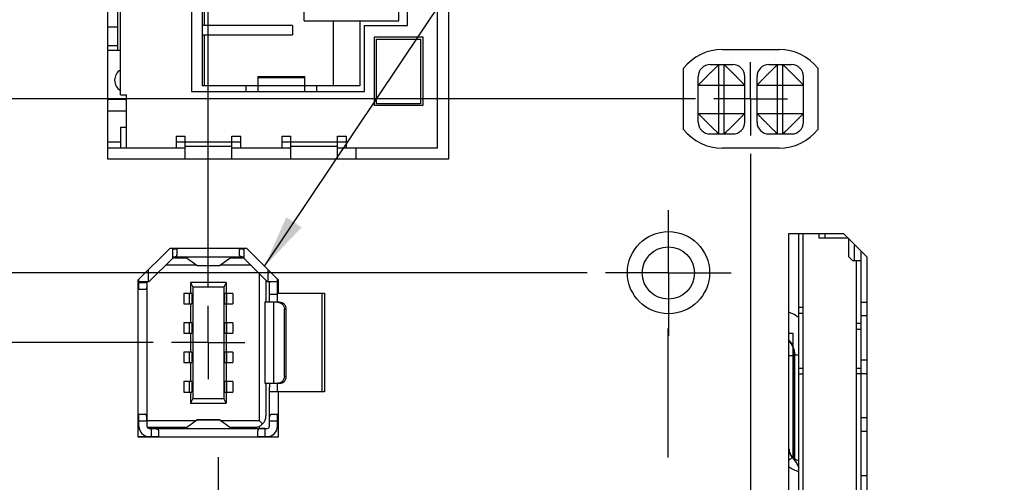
# Model space of a CAD drawing. Header units: inches. Extents: x 0 to 34, y 0 to 22.
# Tile 22 of 36: x 12.5 to 15.9, y 10.8 to 12.4. Entities that reach past the tile are written whole.
import ezdxf

# ---------------------------------------------------------------- set-up
doc = ezdxf.new("R2010")
doc.units = ezdxf.units.IN
doc.header["$LTSCALE"] = 1.87
doc.header["$MEASUREMENT"] = 0
doc.linetypes.add('CENTER', pattern=[0.6, 0.375, -0.075, 0.075, -0.075])
doc.layers.get('0').update_dxf_attribs({"linetype": 'CONTINUOUS'})
for name, color, linetype in [('02___PRT_ALL_AXES', 7, 'CONTINUOUS'), ('COSMETIC', 7, 'CONTINUOUS'), ('DEFAULT_1', 7, 'CENTER'), ('DETAIL', 7, 'CONTINUOUS'), ('DIMENSIONS', 7, 'CONTINUOUS'), ('THREAD', 7, 'CONTINUOUS')]:
    doc.layers.add(name, color=color, linetype=linetype)
doc.styles.get("Standard").update_dxf_attribs({"font": 'txt', "width": 0.8})
doc.dimstyles.new('DIMSTYLE_1', dxfattribs={"dimtxt": 0.125, "dimasz": 0.18, "dimexe": 0.125, "dimexo": 0.0625, "dimgap": 0.03125, "dimtad": 0, "dimtih": 1, "dimtoh": 1, "dimlfac": 0.5, "dimzin": 4, "dimdsep": 46, "dimtxsty": 'STANDARD', "dimblk": '_FILLED', "dimblk1": '_FILLED', "dimblk2": '_FILLED', "dimcen": 0.09, "dimazin": 1, "dimtp": 0.001, "dimtm": 0.001, "dimtfac": 1, "dimtofl": 0, "dimtmove": 0, "dimatfit": 3, "dimldrblk": '_FILLED', "dimfxl": 1, "dimtolj": 1, "dimtzin": 4, "dimarcsym": 0})
doc.dimstyles.get("Standard").update_dxf_attribs({"dimtxt": 0.125, "dimasz": 0.18, "dimexe": 0.125, "dimexo": 0.0625, "dimgap": 0.09, "dimtad": 0, "dimtih": 1, "dimtoh": 1, "dimzin": 4, "dimdsep": 46, "dimtxsty": 'STANDARD', "dimblk": '_FILLED', "dimblk1": '_FILLED', "dimblk2": '_FILLED', "dimcen": 0.09, "dimazin": 1, "dimtol": 1, "dimtp": 0.02, "dimtm": 0.02, "dimtfac": 1, "dimtofl": 0, "dimtmove": 0, "dimatfit": 3, "dimldrblk": '_FILLED', "dimfxl": 1, "dimtolj": 1, "dimtzin": 4, "dimarcsym": 0})

# ---------------------------------------------------------------- blocks, each defined once
blk = doc.blocks.new('*D8')
at = {"layer": 'DIMENSIONS', "color": 2, "linetype": 'CONTINUOUS'}
blk.add_line((13.1804, 11.4557), (13.1804, 15.6983), dxfattribs=at)
at = {"layer": 'DIMENSIONS', "color": 2, "linetype": 'CONTINUOUS', "insert": (13.1179, 15.7608), "char_height": 0.125, "width": 0.925, "attachment_point": 1, "rotation": 90, "line_spacing_factor": 0.9}
blk.add_mtext('2.36{\\ftxt.shx;\\W1.000000;\\H0.125000; }[60]', dxfattribs=at)
blk = doc.blocks.new('_FILLED')
at = {"color": 0, "linetype": 'BYBLOCK'}
blk.add_solid([(0, 0), (-1, 0.174), (-1, -0.174)], dxfattribs=at)
blk = doc.blocks.new('*D21')
at = {"layer": 'DIMENSIONS', "color": 2, "linetype": 'CONTINUOUS'}
blk.add_line((12.9927, 11.268), (7.6467, 11.268), dxfattribs=at)
at = {"layer": 'DIMENSIONS', "color": 2, "linetype": 'CONTINUOUS', "insert": (7.5842, 11.3305), "char_height": 0.125, "width": 1.125, "attachment_point": 3, "line_spacing_factor": 0.9}
blk.add_mtext('1.60{\\ftxt.shx;\\W1.000000;\\H0.125000; }[40.6]', dxfattribs=at)
blk = doc.blocks.new('*D23')
at = {"layer": 'DIMENSIONS', "color": 2, "linetype": 'CONTINUOUS'}
blk.add_line((13.2409, 12.6112), (7.6467, 12.6112), dxfattribs=at)
at = {"layer": 'DIMENSIONS', "color": 2, "linetype": 'CONTINUOUS', "insert": (7.5842, 12.6737), "char_height": 0.125, "width": 1.125, "attachment_point": 3, "line_spacing_factor": 0.9}
blk.add_mtext('2.27{\\ftxt.shx;\\W1.000000;\\H0.125000; }[57.6]', dxfattribs=at)
blk = doc.blocks.new('*D24')
at = {"layer": 'DIMENSIONS', "color": 2, "linetype": 'CONTINUOUS'}
blk.add_line((13.2409, 13.7112), (7.6467, 13.7112), dxfattribs=at)
at = {"layer": 'DIMENSIONS', "color": 2, "linetype": 'CONTINUOUS', "insert": (7.5842, 13.7737), "char_height": 0.125, "width": 1.125, "attachment_point": 3, "line_spacing_factor": 0.9}
blk.add_mtext('2.82{\\ftxt.shx;\\W1.000000;\\H0.125000; }[71.6]', dxfattribs=at)
blk = doc.blocks.new('*D25')
at = {"layer": 'DIMENSIONS', "color": 2, "linetype": 'CONTINUOUS'}
for p, q in [((14.4115, 13.4448), (14.2211, 13.2743)), ((15.0556, 13.4448), (14.4115, 13.4448)), ((14.2211, 13.2743), (7.6467, 13.2743))]:
    blk.add_line(p, q, dxfattribs=at)
at = {"layer": 'DIMENSIONS', "color": 2, "linetype": 'CONTINUOUS', "insert": (7.5842, 13.3368), "char_height": 0.125, "width": 1.125, "attachment_point": 3, "line_spacing_factor": 0.9}
blk.add_mtext('2.69{\\ftxt.shx;\\W1.000000;\\H0.125000; }[68.2]', dxfattribs=at)
blk = doc.blocks.new('*D30')
at = {"layer": 'DIMENSIONS', "color": 2, "linetype": 'CONTINUOUS'}
blk.add_line((14.8409, 12.0978), (7.6467, 12.0978), dxfattribs=at)
at = {"layer": 'DIMENSIONS', "color": 2, "linetype": 'CONTINUOUS', "insert": (7.5842, 12.1603), "char_height": 0.125, "width": 1.125, "attachment_point": 3, "line_spacing_factor": 0.9}
blk.add_mtext('2.01{\\ftxt.shx;\\W1.000000;\\H0.125000; }[51.1]', dxfattribs=at)
blk = doc.blocks.new('*D34')
at = {"layer": 'DIMENSIONS', "color": 2, "linetype": 'CONTINUOUS'}
blk.add_line((15.0286, 11.9101), (15.0286, 7.3852), dxfattribs=at)
at = {"layer": 'DIMENSIONS', "color": 2, "linetype": 'CONTINUOUS', "insert": (14.9661, 7.3227), "char_height": 0.125, "width": 1.125, "attachment_point": 3, "rotation": 90, "line_spacing_factor": 0.9}
blk.add_mtext('3.29{\\ftxt.shx;\\W1.000000;\\H0.125000; }[83.4]', dxfattribs=at)
blk = doc.blocks.new('*D43')
at = {"layer": 'DIMENSIONS', "color": 2, "linetype": 'CONTINUOUS'}
for p, q in [((7.9043, 11.5048), (7.7824, 11.444)), ((14.4717, 11.5048), (7.9043, 11.5048)), ((7.7824, 11.444), (7.6467, 11.444))]:
    blk.add_line(p, q, dxfattribs=at)
at = {"layer": 'DIMENSIONS', "color": 2, "linetype": 'CONTINUOUS', "insert": (7.5842, 11.5065), "char_height": 0.125, "width": 1.125, "attachment_point": 3, "line_spacing_factor": 0.9}
blk.add_mtext('1.72{\\ftxt.shx;\\W1.000000;\\H0.125000; }[43.6]', dxfattribs=at)

msp = doc.modelspace()

# ---------------------------------------------------------------- linework, layer by layer
at = {"color": 3, "linetype": 'CONTINUOUS'}
for p, q in [((12.8387, 11.8918), (12.8387, 14.4318)), ((13.9987, 14.4318), (13.9987, 11.8918)), ((14.9316, 12.2658), (15.1257, 12.2658)), ((14.7997, 11.9938), (14.7997, 12.2018)), ((15.2577, 12.2018), (15.2577, 11.9938)), ((15.1257, 11.9298), (14.9316, 11.9298)), ((13.9987, 11.8918), (12.8387, 11.8918)), ((15.1587, 11.6398), (15.3447, 11.6398)), ((15.3447, 11.6398), (15.4247, 11.5598)), ((12.9418, 11.4812), (13.0503, 11.5897)), ((13.0503, 11.5897), (13.3106, 11.5897)), ((13.3106, 11.5897), (13.4191, 11.4812)), ((15.4247, 11.5598), (15.4247, 9.7278)), ((12.9418, 10.9463), (12.9418, 11.4812)), ((13.4191, 11.4812), (13.4191, 11.4358)), ((13.4191, 11.4358), (13.5771, 11.4358)), ((13.5771, 11.4358), (13.5771, 11.1002)), ((13.4191, 11.1002), (13.4191, 10.9463)), ((13.5771, 11.1002), (13.4191, 11.1002)), ((13.4191, 10.9463), (12.9418, 10.9463))]:
    msp.add_line(p, q, dxfattribs=at)
at = {"color": 7, "linetype": 'CONTINUOUS'}
for p, q in [((13.9614, 11.9312), (13.9614, 14.3912)), ((12.8814, 12.1112), (12.8814, 14.2112)), ((12.8714, 13.1072), (12.8714, 12.2636)), ((13.1234, 13.0992), (13.1234, 12.1232)), ((13.1594, 13.0802), (13.1594, 12.1422)), ((13.5074, 12.3632), (13.5074, 12.8592)), ((13.8294, 12.3632), (13.8294, 12.8592)), ((13.8594, 12.3472), (13.8594, 12.4222)), ((13.1674, 12.3469), (13.1674, 12.3955)), ((13.468, 12.3469), (13.1594, 12.3469)), ((13.468, 12.3469), (13.468, 12.3155)), ((13.5074, 12.3632), (13.8294, 12.3632)), ((13.6074, 12.1422), (13.6074, 12.3632)), ((13.6974, 12.3632), (13.6974, 12.1422)), ((13.7134, 12.1232), (13.7134, 12.3472)), ((13.7134, 12.3472), (13.8594, 12.3472)), ((12.8387, 12.3432), (12.8714, 12.3432)), ((13.1594, 12.3155), (13.468, 12.3155)), ((13.1674, 12.1422), (13.1674, 12.3155)), ((12.8387, 12.2792), (12.8714, 12.2792)), ((13.7474, 12.0752), (13.7474, 12.3092)), ((13.7474, 12.3092), (13.9114, 12.3092)), ((13.7534, 12.0812), (13.7534, 12.3012)), ((13.7534, 12.3012), (13.9034, 12.3012)), ((13.9034, 12.3012), (13.9034, 12.0812)), ((13.9114, 12.3092), (13.9114, 12.0752)), ((12.8387, 12.2636), (12.8814, 12.2636)), ((14.8903, 12.2142), (14.9683, 12.2142)), ((14.9203, 11.9782), (14.9203, 12.2142)), ((14.9383, 11.9782), (14.9383, 12.2142)), ((15.0903, 12.2142), (15.1683, 12.2142)), ((15.1203, 11.9782), (15.1203, 12.2142)), ((15.1383, 11.9782), (15.1383, 12.2142)), ((13.3494, 12.1737), (13.3494, 12.1232)), ((13.3494, 12.1737), (13.5094, 12.1737)), ((13.5094, 12.1697), (13.3494, 12.1697)), ((13.5094, 12.1232), (13.5094, 12.1737)), ((14.8503, 12.0182), (14.8503, 12.1742)), ((15.0083, 12.0182), (15.0083, 12.1742)), ((15.0503, 12.0182), (15.0503, 12.1742)), ((15.2083, 12.0182), (15.2083, 12.1742)), ((12.8814, 12.1112), (12.9014, 12.1112)), ((12.9014, 11.9312), (12.9014, 12.1112)), ((13.1234, 12.1232), (13.7134, 12.1232)), ((13.3494, 12.1422), (13.1594, 12.1422)), ((13.3094, 12.1232), (13.3094, 12.1422)), ((13.3494, 12.1428), (13.5094, 12.1428)), ((13.6974, 12.1422), (13.5094, 12.1422)), ((13.5494, 12.1422), (13.5494, 12.1232)), ((14.8503, 12.1442), (15.0083, 12.1442)), ((15.0503, 12.1442), (15.2083, 12.1442)), ((12.8387, 12.0972), (12.9014, 12.0972)), ((13.9034, 12.0812), (13.7534, 12.0812)), ((12.8387, 12.0572), (12.9014, 12.0572)), ((13.9114, 12.0752), (13.7474, 12.0752)), ((14.8503, 12.0482), (15.0083, 12.0482)), ((15.0503, 12.0482), (15.2083, 12.0482)), ((12.8814, 12.0012), (12.8814, 11.9312)), ((12.8814, 12.0012), (12.9014, 12.0012)), ((14.8903, 11.9782), (14.9683, 11.9782)), ((15.0903, 11.9782), (15.1683, 11.9782)), ((12.8387, 11.9512), (12.8814, 11.9512)), ((13.0714, 11.9712), (13.0714, 11.9312)), ((13.0714, 11.9712), (13.1014, 11.9712)), ((13.0714, 11.9512), (13.2914, 11.9512)), ((13.1014, 11.8918), (13.1014, 11.9712)), ((13.2614, 11.8918), (13.2614, 11.9712)), ((13.2614, 11.9712), (13.2914, 11.9712)), ((13.2914, 11.9312), (13.2914, 11.9712)), ((13.4314, 11.9712), (13.4314, 11.9312)), ((13.4314, 11.9712), (13.4614, 11.9712)), ((13.4314, 11.9512), (13.6514, 11.9512)), ((13.4614, 11.8918), (13.4614, 11.9712)), ((13.6214, 11.8918), (13.6214, 11.9712)), ((13.6214, 11.9712), (13.6514, 11.9712)), ((13.6514, 11.9312), (13.6514, 11.9712)), ((12.8387, 11.9312), (13.1014, 11.9312)), ((13.2614, 11.9352), (13.1014, 11.9352)), ((13.2614, 11.9312), (13.4614, 11.9312)), ((13.6214, 11.9352), (13.4614, 11.9352)), ((13.6214, 11.9312), (13.9614, 11.9312)), ((13.6837, 11.9312), (13.6837, 11.8918)), ((13.0583, 11.5873), (13.0583, 11.5546)), ((13.074, 11.5865), (13.0583, 11.5865)), ((13.074, 11.5897), (13.074, 11.5666)), ((13.2866, 11.5666), (13.2866, 11.5897)), ((13.3024, 11.5865), (13.2866, 11.5865)), ((13.3024, 11.5546), (13.3024, 11.5873)), ((13.0583, 11.5546), (12.9795, 11.4758)), ((13.3024, 11.5589), (13.0583, 11.5589)), ((13.1071, 11.555), (13.0583, 11.555)), ((13.142, 11.5299), (13.1016, 11.5589)), ((13.2186, 11.5299), (13.2591, 11.5589)), ((13.3024, 11.555), (13.2536, 11.555)), ((13.2654, 11.555), (13.2654, 11.5589)), ((13.3811, 11.4758), (13.3024, 11.5546)), ((12.9756, 11.515), (12.9756, 11.4758)), ((13.14, 11.5313), (13.035, 11.5313)), ((13.1424, 11.5298), (13.142, 11.5299)), ((13.142, 11.5299), (13.2186, 11.5299)), ((13.1424, 11.5298), (13.2183, 11.5298)), ((13.2183, 11.5298), (13.2186, 11.5299)), ((13.3256, 11.5313), (13.2206, 11.5313)), ((13.385, 11.4758), (13.385, 11.5153)), ((12.9441, 11.4483), (12.9441, 11.4835)), ((12.9441, 11.4758), (12.9795, 11.4758)), ((12.9717, 11.4758), (12.9717, 10.9833)), ((13.3536, 11.5034), (13.3536, 11.003)), ((13.3772, 11.4798), (13.3772, 11.405)), ((13.3811, 11.4758), (13.4165, 11.4758)), ((13.389, 11.405), (13.389, 11.4758)), ((13.4165, 11.4188), (13.4165, 11.4838)), ((12.964, 11.4483), (12.9418, 11.4483)), ((12.9441, 11.4719), (12.9717, 11.4719)), ((13.1197, 11.4723), (13.1197, 11.4349)), ((13.1197, 11.4723), (13.1276, 11.4565)), ((13.241, 11.4723), (13.1197, 11.4723)), ((13.1276, 11.4565), (13.1276, 11.0778)), ((13.2331, 11.4565), (13.1276, 11.4565)), ((13.241, 11.4723), (13.2331, 11.4565)), ((13.2331, 11.4565), (13.2331, 11.0778)), ((13.241, 11.4723), (13.241, 11.4349)), ((13.0969, 11.4349), (13.0969, 11.3995)), ((13.1241, 11.4349), (13.0969, 11.4349)), ((13.1167, 11.3995), (13.1167, 11.4349)), ((13.1241, 11.4349), (13.1241, 11.3995)), ((13.2366, 11.3995), (13.2366, 11.4349)), ((13.2638, 11.4349), (13.2366, 11.4349)), ((13.244, 11.3995), (13.244, 11.4349)), ((13.2638, 11.4349), (13.2638, 11.3995)), ((13.389, 11.4325), (13.4165, 11.4325)), ((13.4163, 11.4056), (13.4165, 11.4187)), ((13.5687, 11.1002), (13.5687, 11.4358)), ((13.0969, 11.3995), (13.1241, 11.3995)), ((13.1197, 11.3995), (13.1197, 11.3349)), ((13.2366, 11.3995), (13.2638, 11.3995)), ((13.241, 11.3995), (13.241, 11.3349)), ((13.3732, 11.405), (13.3732, 11.1294)), ((13.4235, 11.405), (13.3732, 11.405)), ((13.4032, 11.405), (13.4032, 11.1294)), ((13.4161, 11.405), (13.4163, 11.4056)), ((13.4399, 11.153), (13.4399, 11.3813)), ((13.4465, 11.3813), (13.4399, 11.3813)), ((13.4465, 11.153), (13.4465, 11.3813)), ((13.0969, 11.3349), (13.0969, 11.2995)), ((13.1241, 11.3349), (13.0969, 11.3349)), ((13.1167, 11.2995), (13.1167, 11.3349)), ((13.1241, 11.3349), (13.1241, 11.2995)), ((13.2366, 11.2995), (13.2366, 11.3349)), ((13.2638, 11.3349), (13.2366, 11.3349)), ((13.244, 11.2995), (13.244, 11.3349)), ((13.2638, 11.3349), (13.2638, 11.2995)), ((13.0969, 11.2995), (13.1241, 11.2995)), ((13.1197, 11.2995), (13.1197, 11.2349)), ((13.2366, 11.2995), (13.2638, 11.2995)), ((13.241, 11.2995), (13.241, 11.2349)), ((13.0969, 11.2349), (13.0969, 11.1995)), ((13.1241, 11.2349), (13.0969, 11.2349)), ((13.1167, 11.1995), (13.1167, 11.2349)), ((13.1241, 11.2349), (13.1241, 11.1995)), ((13.2366, 11.1995), (13.2366, 11.2349)), ((13.2638, 11.2349), (13.2366, 11.2349)), ((13.244, 11.1995), (13.244, 11.2349)), ((13.2638, 11.2349), (13.2638, 11.1995)), ((15.1587, 11.2242), (15.1778, 11.2242)), ((15.1778, 11.2242), (15.1789, 11.2254)), ((15.1778, 10.8732), (15.1778, 11.2242)), ((15.1789, 10.8724), (15.1789, 11.2254)), ((15.1923, 11.2254), (15.1789, 11.2254)), ((13.0969, 11.1995), (13.1241, 11.1995)), ((13.1197, 11.1995), (13.1197, 11.1349)), ((13.2366, 11.1995), (13.2638, 11.1995)), ((13.241, 11.1995), (13.241, 11.1349)), ((13.4399, 11.153), (13.4465, 11.153)), ((13.0969, 11.1349), (13.0969, 11.0995)), ((13.1241, 11.1349), (13.0969, 11.1349)), ((13.1167, 11.0995), (13.1167, 11.1349)), ((13.1241, 11.1349), (13.1241, 11.0995)), ((13.2366, 11.0995), (13.2366, 11.1349)), ((13.2638, 11.1349), (13.2366, 11.1349)), ((13.244, 11.0995), (13.244, 11.1349)), ((13.2638, 11.1349), (13.2638, 11.0995)), ((13.3732, 11.1294), (13.4235, 11.1294)), ((13.3772, 11.1294), (13.3772, 11.0188)), ((13.389, 10.9833), (13.389, 11.1156)), ((13.4165, 11.1018), (13.4165, 11.1156)), ((13.0969, 11.0995), (13.1241, 11.0995)), ((13.1197, 11.0995), (13.1197, 11.0621)), ((13.1276, 11.0778), (13.1197, 11.0621)), ((13.1276, 11.0778), (13.2331, 11.0778)), ((13.241, 11.0621), (13.2331, 11.0778)), ((13.2366, 11.0995), (13.2638, 11.0995)), ((13.241, 11.0995), (13.241, 11.0621)), ((13.389, 11.1018), (13.4465, 11.1018)), ((13.4439, 11.1018), (13.4439, 11.1002)), ((13.1197, 11.0621), (13.241, 11.0621)), ((12.9418, 11.0239), (12.964, 11.0239)), ((12.9441, 10.9833), (12.9441, 11.0239)), ((13.1016, 10.9754), (13.142, 11.0044)), ((13.142, 11.0044), (13.1424, 11.0046)), ((13.2186, 11.0044), (13.142, 11.0044)), ((13.1424, 11.0046), (13.2183, 11.0046)), ((13.2186, 11.0044), (13.2183, 11.0046)), ((13.2591, 10.9754), (13.2186, 11.0044)), ((13.3966, 11.0239), (13.4191, 11.0239)), ((13.4165, 10.9833), (13.4165, 11.0239)), ((12.9418, 11.003), (12.9441, 11.003)), ((12.9418, 10.9794), (12.9446, 10.9794)), ((12.9449, 10.9771), (12.9418, 10.9772)), ((12.9418, 10.9754), (12.9451, 10.9754)), ((12.9717, 11.0002), (12.9441, 11.0002)), ((12.9717, 11.003), (13.14, 11.003)), ((12.9729, 10.9794), (13.1071, 10.9794)), ((13.0386, 10.9765), (12.9752, 10.9769)), ((12.9795, 10.9754), (13.3811, 10.9754)), ((12.9874, 10.9479), (12.9874, 10.9754)), ((13.0386, 10.9794), (13.0386, 10.9754)), ((13.2206, 11.003), (13.3536, 11.003)), ((13.2536, 10.9794), (13.3378, 10.9794)), ((13.2654, 10.9754), (13.2654, 10.9794)), ((13.3656, 10.9909), (13.3536, 11.003)), ((13.3732, 10.9754), (13.3732, 10.9479)), ((13.4165, 11.0002), (13.389, 11.0002)), ((12.9418, 10.9479), (13.011, 10.9479)), ((13.011, 10.9678), (13.011, 10.9463)), ((13.3496, 10.9463), (13.3496, 10.9678)), ((13.3496, 10.9479), (13.3811, 10.9479)), ((13.357, 10.9479), (13.357, 10.9463)), ((15.1698, 10.8765), (15.1588, 10.8662)), ((15.1698, 10.8765), (15.1764, 10.8686))]:
    msp.add_line(p, q, dxfattribs=at)
at = {"color": 6, "linetype": 'CONTINUOUS'}
for p, q in [((15.1923, 9.6478), (15.1923, 11.6398)), ((15.208, 9.6478), (15.208, 11.6398)), ((15.2605, 11.6398), (15.2605, 11.6245)), ((15.2605, 11.6245), (15.36, 11.6245)), ((15.2828, 11.6245), (15.2828, 11.6398)), ((15.3616, 11.6229), (15.3616, 11.5615)), ((15.3812, 11.6032), (15.3812, 11.5457)), ((15.4049, 9.708), (15.4049, 11.5796)), ((15.3773, 11.5457), (15.3616, 11.5615)), ((15.4049, 11.5457), (15.3773, 11.5457)), ((15.3891, 9.7347), (15.3891, 11.5457)), ((15.208, 11.3874), (15.1923, 11.3874)), ((15.4049, 11.406), (15.4247, 11.406)), ((15.1923, 11.3677), (15.208, 11.3677)), ((15.4247, 11.3587), (15.4049, 11.3587)), ((15.4049, 11.3326), (15.3891, 11.3326)), ((15.3891, 11.313), (15.4049, 11.313)), ((15.4049, 11.2091), (15.4247, 11.2091)), ((15.1923, 11.1804), (15.208, 11.1804)), ((15.3891, 11.1808), (15.4049, 11.1808)), ((15.208, 11.1608), (15.1923, 11.1608)), ((15.4049, 11.1612), (15.3891, 11.1612)), ((15.4247, 11.1619), (15.4049, 11.1619)), ((15.4049, 11.0123), (15.4247, 11.0123)), ((15.4247, 10.965), (15.4049, 10.965)), ((15.4049, 10.8154), (15.4247, 10.8154))]:
    msp.add_line(p, q, dxfattribs=at)
at = {"color": 3, "linetype": 'CONTINUOUS'}
for centre, start, end in [((14.9316, 12.0978), 90, 141.7534), ((15.1257, 12.0978), 38.2466, 90), ((14.9316, 12.0978), 218.2466, 270), ((15.1257, 12.0978), 270, 321.7534)]:
    msp.add_arc(centre, 0.168, start, end, dxfattribs=at)
at = {"color": 7, "linetype": 'CONTINUOUS'}
for centre, radius, start, end in [((14.8903, 12.1742), 0.04, 90, 180), ((14.9683, 12.1742), 0.04, 0, 90), ((15.0903, 12.1742), 0.04, 90, 180), ((15.1683, 12.1742), 0.04, 0, 90), ((12.9014, 12.1612), 0.04, 120.3947, 239.6176), ((14.8903, 12.0182), 0.04, 180, 270), ((14.9683, 12.0182), 0.04, 270, 360), ((15.0903, 12.0182), 0.04, 180, 270), ((15.1683, 12.0182), 0.04, 270, 360), ((13.0347, 11.5873), 0.0236, 0, 6.1901), ((13.326, 11.5873), 0.0236, 173.8098, 180), ((15.1001, 11.2252), 0.1576, 57.5045, 67.9984), ((15.1, 11.2251), 0.1578, 53.8725, 57.4875), ((15.1002, 11.2254), 0.0787, 359.9779, 41.6673), ((15.099, 11.2242), 0.0788, 0.0199, 39.8732), ((13.3378, 11.0188), 0.0394, 270, 360), ((12.9795, 10.9833), 0.0354, 180, 270), ((12.9795, 10.9833), 0.00787, 180, 270), ((13.2782, 10.9601), 0.0787, 11.4389, 16.7143), ((13.3811, 10.9833), 0.0354, 270, 360), ((13.3811, 10.9833), 0.00787, 270, 360), ((15.1986, 10.9058), 0.0394, 180, 260.4773)]:
    msp.add_arc(centre, radius, start, end, dxfattribs=at)
for points, knots in [([(14.8503, 12.1442), (14.8503, 12.1442), (14.8503, 12.1442), (14.8503, 12.1443), (14.8504, 12.1444), (14.8505, 12.1445), (14.8507, 12.1447), (14.851, 12.1451), (14.8513, 12.1455), (14.8518, 12.146), (14.8523, 12.1465), (14.8529, 12.1471), (14.8536, 12.1479), (14.8544, 12.1486), (14.8552, 12.1495), (14.8565, 12.1508), (14.8582, 12.1526), (14.8605, 12.1549), (14.8629, 12.1575), (14.8652, 12.1598), (14.867, 12.1617), (14.8685, 12.1632), (14.87, 12.1648), (14.8716, 12.1663), (14.8732, 12.1679), (14.8748, 12.1695), (14.8765, 12.1711), (14.8787, 12.1734), (14.8815, 12.1762), (14.8848, 12.1796), (14.8883, 12.183), (14.8911, 12.1858), (14.8933, 12.188), (14.895, 12.1896), (14.8966, 12.1913), (14.8982, 12.1928), (14.8997, 12.1944), (14.9012, 12.1959), (14.9027, 12.1974), (14.9046, 12.1993), (14.9069, 12.2015), (14.9095, 12.204), (14.9119, 12.2063), (14.9136, 12.208), (14.9149, 12.2092), (14.9158, 12.2101), (14.9166, 12.2108), (14.9173, 12.2115), (14.9179, 12.2121), (14.9185, 12.2127), (14.919, 12.2131), (14.9194, 12.2134), (14.9196, 12.2137), (14.9198, 12.2138), (14.9199, 12.2139), (14.92, 12.214), (14.9201, 12.2141), (14.9202, 12.2141), (14.9202, 12.2142), (14.9202, 12.2142), (14.9203, 12.2142), (14.9203, 12.2142), (14.9203, 12.2142)], [0, 0, 0, 0, 0.0005, 0.001227, 0.002203, 0.003441, 0.006722, 0.011105, 0.016613, 0.023264, 0.031052, 0.039955, 0.049951, 0.061016, 0.07313, 0.086266, 0.1155, 0.148499, 0.184988, 0.224471, 0.245162, 0.266399, 0.288136, 0.31034, 0.33298, 0.356023, 0.379434, 0.403172, 0.451362, 0.500067, 0.548763, 0.596947, 0.620689, 0.644116, 0.66718, 0.689843, 0.712067, 0.733814, 0.755044, 0.775713, 0.815119, 0.851537, 0.88451, 0.913757, 0.92691, 0.939043, 0.950135, 0.960167, 0.969121, 0.97698, 0.983726, 0.989339, 0.991713, 0.993795, 0.995582, 0.997071, 0.998259, 0.999143, 0.999471, 0.999722, 0.999898, 1, 1, 1, 1]), ([(14.9383, 12.2142), (14.9383, 12.2142), (14.9383, 12.2142), (14.9384, 12.2141), (14.9385, 12.2141), (14.9386, 12.214), (14.9388, 12.2138), (14.9392, 12.2135), (14.9396, 12.2131), (14.94, 12.2127), (14.9406, 12.2121), (14.9412, 12.2115), (14.942, 12.2108), (14.9427, 12.2101), (14.9436, 12.2092), (14.9449, 12.208), (14.9467, 12.2063), (14.949, 12.204), (14.9516, 12.2015), (14.9539, 12.1993), (14.9558, 12.1974), (14.9573, 12.1959), (14.9588, 12.1944), (14.9604, 12.1928), (14.962, 12.1913), (14.9636, 12.1896), (14.9652, 12.188), (14.9674, 12.1858), (14.9703, 12.183), (14.9737, 12.1796), (14.9771, 12.1762), (14.9799, 12.1734), (14.9821, 12.1711), (14.9837, 12.1695), (14.9853, 12.1679), (14.9869, 12.1663), (14.9885, 12.1647), (14.99, 12.1632), (14.9915, 12.1617), (14.9934, 12.1598), (14.9956, 12.1575), (14.9981, 12.1549), (15.0004, 12.1526), (15.0021, 12.1508), (15.0033, 12.1495), (15.0042, 12.1487), (15.0049, 12.1479), (15.0056, 12.1471), (15.0062, 12.1465), (15.0068, 12.1459), (15.0072, 12.1454), (15.0075, 12.1451), (15.0078, 12.1448), (15.0079, 12.1447), (15.008, 12.1445), (15.0081, 12.1444), (15.0082, 12.1443), (15.0082, 12.1443), (15.0082, 12.1442), (15.0083, 12.1442), (15.0083, 12.1442), (15.0083, 12.1442), (15.0083, 12.1442)], [0, 0, 0, 0, 0.0005, 0.001227, 0.002203, 0.003441, 0.006722, 0.011105, 0.016613, 0.023264, 0.031052, 0.039955, 0.049951, 0.061016, 0.07313, 0.086266, 0.1155, 0.148499, 0.184988, 0.224471, 0.245162, 0.266399, 0.288136, 0.31034, 0.33298, 0.356023, 0.379434, 0.403172, 0.451362, 0.500067, 0.548763, 0.596947, 0.620689, 0.644116, 0.66718, 0.689843, 0.712067, 0.733814, 0.755044, 0.775713, 0.815119, 0.851537, 0.88451, 0.913757, 0.92691, 0.939043, 0.950135, 0.960167, 0.969121, 0.97698, 0.983726, 0.989339, 0.991713, 0.993795, 0.995582, 0.997071, 0.998259, 0.999143, 0.999471, 0.999722, 0.999898, 1, 1, 1, 1]), ([(15.0503, 12.1442), (15.0503, 12.1442), (15.0503, 12.1442), (15.0503, 12.1443), (15.0504, 12.1444), (15.0505, 12.1445), (15.0507, 12.1447), (15.051, 12.1451), (15.0513, 12.1455), (15.0518, 12.146), (15.0523, 12.1465), (15.0529, 12.1471), (15.0536, 12.1479), (15.0544, 12.1486), (15.0552, 12.1495), (15.0565, 12.1508), (15.0582, 12.1526), (15.0605, 12.1549), (15.0629, 12.1575), (15.0652, 12.1598), (15.067, 12.1617), (15.0685, 12.1632), (15.07, 12.1648), (15.0716, 12.1663), (15.0732, 12.1679), (15.0748, 12.1695), (15.0765, 12.1711), (15.0787, 12.1734), (15.0815, 12.1762), (15.0848, 12.1796), (15.0883, 12.183), (15.0911, 12.1858), (15.0933, 12.188), (15.095, 12.1896), (15.0966, 12.1913), (15.0982, 12.1928), (15.0997, 12.1944), (15.1012, 12.1959), (15.1027, 12.1974), (15.1046, 12.1993), (15.1069, 12.2015), (15.1095, 12.204), (15.1119, 12.2063), (15.1136, 12.208), (15.1149, 12.2092), (15.1158, 12.2101), (15.1166, 12.2108), (15.1173, 12.2115), (15.1179, 12.2121), (15.1185, 12.2127), (15.119, 12.2131), (15.1194, 12.2134), (15.1196, 12.2137), (15.1198, 12.2138), (15.1199, 12.2139), (15.12, 12.214), (15.1201, 12.2141), (15.1202, 12.2141), (15.1202, 12.2142), (15.1202, 12.2142), (15.1203, 12.2142), (15.1203, 12.2142), (15.1203, 12.2142)], [0, 0, 0, 0, 0.0005, 0.001227, 0.002203, 0.003441, 0.006722, 0.011105, 0.016613, 0.023264, 0.031052, 0.039955, 0.049951, 0.061016, 0.07313, 0.086266, 0.1155, 0.148499, 0.184988, 0.224471, 0.245162, 0.266399, 0.288136, 0.31034, 0.33298, 0.356023, 0.379434, 0.403172, 0.451362, 0.500067, 0.548763, 0.596947, 0.620689, 0.644116, 0.66718, 0.689843, 0.712067, 0.733814, 0.755044, 0.775713, 0.815119, 0.851537, 0.88451, 0.913757, 0.92691, 0.939043, 0.950135, 0.960167, 0.969121, 0.97698, 0.983726, 0.989339, 0.991713, 0.993795, 0.995582, 0.997071, 0.998259, 0.999143, 0.999471, 0.999722, 0.999898, 1, 1, 1, 1]), ([(15.1383, 12.2142), (15.1383, 12.2142), (15.1383, 12.2142), (15.1383, 12.2142), (15.1383, 12.2142), (15.1384, 12.2141), (15.1384, 12.2141), (15.1385, 12.214), (15.1386, 12.2139), (15.1388, 12.2138), (15.1389, 12.2137), (15.1392, 12.2134), (15.1395, 12.2131), (15.14, 12.2127), (15.1406, 12.2121), (15.1412, 12.2115), (15.142, 12.2108), (15.1427, 12.2101), (15.1436, 12.2092), (15.1449, 12.208), (15.1467, 12.2063), (15.149, 12.204), (15.1516, 12.2015), (15.1539, 12.1993), (15.1558, 12.1974), (15.1573, 12.1959), (15.1588, 12.1944), (15.1604, 12.1928), (15.162, 12.1913), (15.1636, 12.1896), (15.1652, 12.188), (15.1674, 12.1858), (15.1703, 12.183), (15.1737, 12.1796), (15.1771, 12.1762), (15.1799, 12.1734), (15.1821, 12.1711), (15.1837, 12.1695), (15.1853, 12.1679), (15.1869, 12.1663), (15.1885, 12.1648), (15.19, 12.1632), (15.1915, 12.1617), (15.1934, 12.1598), (15.1956, 12.1575), (15.1981, 12.1549), (15.2003, 12.1526), (15.2021, 12.1508), (15.2033, 12.1495), (15.2042, 12.1486), (15.2049, 12.1479), (15.2056, 12.1471), (15.2062, 12.1465), (15.2068, 12.146), (15.2072, 12.1455), (15.2076, 12.1451), (15.2079, 12.1447), (15.2081, 12.1445), (15.2082, 12.1444), (15.2082, 12.1443), (15.2083, 12.1442), (15.2083, 12.1442), (15.2083, 12.1442)], [0, 0, 0, 0, 0.000102, 0.000278, 0.000529, 0.000857, 0.001741, 0.002929, 0.004418, 0.006205, 0.008287, 0.010661, 0.016274, 0.02302, 0.030879, 0.039833, 0.049865, 0.060957, 0.07309, 0.086243, 0.11549, 0.148463, 0.184881, 0.224287, 0.244956, 0.266186, 0.287933, 0.310157, 0.33282, 0.355884, 0.379311, 0.403053, 0.451237, 0.499933, 0.548638, 0.596828, 0.620566, 0.643977, 0.66702, 0.68966, 0.711864, 0.733601, 0.754838, 0.775529, 0.815012, 0.851501, 0.8845, 0.913734, 0.92687, 0.938984, 0.950049, 0.960045, 0.968948, 0.976736, 0.983387, 0.988895, 0.993278, 0.996559, 0.997797, 0.998773, 0.9995, 1, 1, 1, 1]), ([(14.9203, 11.9782), (14.9203, 11.9782), (14.9202, 11.9782), (14.9201, 11.9782), (14.9201, 11.9783), (14.9199, 11.9784), (14.9197, 11.9786), (14.9194, 11.9789), (14.919, 11.9792), (14.9185, 11.9797), (14.9179, 11.9802), (14.9173, 11.9808), (14.9166, 11.9815), (14.9158, 11.9823), (14.9149, 11.9831), (14.9137, 11.9844), (14.9119, 11.9861), (14.9095, 11.9884), (14.9069, 11.9908), (14.9046, 11.9931), (14.9027, 11.9949), (14.9012, 11.9964), (14.8997, 11.9979), (14.8981, 11.9995), (14.8966, 12.0011), (14.895, 12.0027), (14.8933, 12.0044), (14.8911, 12.0066), (14.8883, 12.0094), (14.8848, 12.0127), (14.8815, 12.0162), (14.8787, 12.019), (14.8764, 12.0212), (14.8748, 12.0229), (14.8732, 12.0245), (14.8716, 12.0261), (14.87, 12.0276), (14.8685, 12.0291), (14.867, 12.0306), (14.8652, 12.0325), (14.8629, 12.0348), (14.8605, 12.0374), (14.8582, 12.0398), (14.8565, 12.0415), (14.8552, 12.0428), (14.8544, 12.0437), (14.8536, 12.0445), (14.8529, 12.0452), (14.8523, 12.0459), (14.8518, 12.0464), (14.8513, 12.0469), (14.851, 12.0473), (14.8508, 12.0475), (14.8506, 12.0477), (14.8505, 12.0478), (14.8504, 12.0479), (14.8504, 12.048), (14.8503, 12.0481), (14.8503, 12.0481), (14.8503, 12.0481), (14.8503, 12.0482), (14.8503, 12.0482), (14.8503, 12.0482)], [0, 0, 0, 0, 0.0005, 0.001227, 0.002203, 0.003441, 0.006722, 0.011105, 0.016613, 0.023264, 0.031052, 0.039955, 0.049951, 0.061016, 0.07313, 0.086266, 0.1155, 0.148499, 0.184988, 0.224471, 0.245162, 0.266399, 0.288136, 0.31034, 0.33298, 0.356023, 0.379434, 0.403172, 0.451362, 0.500067, 0.548763, 0.596947, 0.620689, 0.644116, 0.66718, 0.689843, 0.712067, 0.733814, 0.755044, 0.775713, 0.815119, 0.851537, 0.88451, 0.913757, 0.92691, 0.939043, 0.950135, 0.960167, 0.969121, 0.97698, 0.983726, 0.989339, 0.991713, 0.993795, 0.995582, 0.997071, 0.998259, 0.999143, 0.999471, 0.999722, 0.999898, 1, 1, 1, 1]), ([(15.0083, 12.0482), (15.0083, 12.0482), (15.0083, 12.0482), (15.0083, 12.0481), (15.0082, 12.0481), (15.0082, 12.0481), (15.0082, 12.048), (15.0081, 12.0479), (15.008, 12.0478), (15.0079, 12.0477), (15.0078, 12.0475), (15.0075, 12.0473), (15.0072, 12.0469), (15.0068, 12.0464), (15.0062, 12.0459), (15.0056, 12.0452), (15.0049, 12.0445), (15.0042, 12.0437), (15.0033, 12.0428), (15.0021, 12.0415), (15.0004, 12.0398), (14.9981, 12.0374), (14.9956, 12.0348), (14.9934, 12.0325), (14.9915, 12.0306), (14.99, 12.0291), (14.9885, 12.0276), (14.9869, 12.0261), (14.9853, 12.0245), (14.9837, 12.0229), (14.9821, 12.0212), (14.9799, 12.019), (14.9771, 12.0162), (14.9737, 12.0127), (14.9703, 12.0094), (14.9674, 12.0066), (14.9652, 12.0044), (14.9636, 12.0027), (14.962, 12.0011), (14.9604, 11.9995), (14.9588, 11.9979), (14.9573, 11.9964), (14.9558, 11.9949), (14.9539, 11.9931), (14.9516, 11.9908), (14.949, 11.9884), (14.9467, 11.9861), (14.9449, 11.9844), (14.9436, 11.9831), (14.9427, 11.9823), (14.942, 11.9815), (14.9412, 11.9808), (14.9406, 11.9802), (14.94, 11.9797), (14.9396, 11.9792), (14.9392, 11.9789), (14.9388, 11.9786), (14.9386, 11.9784), (14.9385, 11.9783), (14.9384, 11.9782), (14.9383, 11.9782), (14.9383, 11.9782), (14.9383, 11.9782)], [0, 0, 0, 0, 0.000102, 0.000278, 0.000529, 0.000857, 0.001741, 0.002929, 0.004418, 0.006205, 0.008287, 0.010661, 0.016274, 0.02302, 0.030879, 0.039833, 0.049865, 0.060957, 0.07309, 0.086243, 0.11549, 0.148463, 0.184881, 0.224287, 0.244956, 0.266186, 0.287933, 0.310157, 0.33282, 0.355884, 0.379311, 0.403053, 0.451237, 0.499933, 0.548638, 0.596828, 0.620566, 0.643977, 0.66702, 0.68966, 0.711864, 0.733601, 0.754838, 0.775529, 0.815012, 0.851501, 0.8845, 0.913734, 0.92687, 0.938984, 0.950049, 0.960045, 0.968948, 0.976736, 0.983387, 0.988895, 0.993278, 0.996559, 0.997797, 0.998773, 0.9995, 1, 1, 1, 1]), ([(15.1203, 11.9782), (15.1203, 11.9782), (15.1202, 11.9782), (15.1201, 11.9782), (15.1201, 11.9783), (15.1199, 11.9784), (15.1197, 11.9786), (15.1194, 11.9789), (15.119, 11.9792), (15.1185, 11.9797), (15.1179, 11.9802), (15.1173, 11.9808), (15.1166, 11.9815), (15.1158, 11.9823), (15.1149, 11.9831), (15.1137, 11.9844), (15.1119, 11.9861), (15.1095, 11.9884), (15.1069, 11.9908), (15.1046, 11.9931), (15.1027, 11.9949), (15.1012, 11.9964), (15.0997, 11.9979), (15.0981, 11.9995), (15.0966, 12.0011), (15.095, 12.0027), (15.0933, 12.0044), (15.0911, 12.0066), (15.0883, 12.0094), (15.0848, 12.0127), (15.0815, 12.0162), (15.0787, 12.019), (15.0764, 12.0212), (15.0748, 12.0229), (15.0732, 12.0245), (15.0716, 12.0261), (15.07, 12.0276), (15.0685, 12.0291), (15.067, 12.0306), (15.0652, 12.0325), (15.0629, 12.0348), (15.0605, 12.0374), (15.0582, 12.0398), (15.0565, 12.0415), (15.0552, 12.0428), (15.0544, 12.0437), (15.0536, 12.0445), (15.0529, 12.0452), (15.0523, 12.0459), (15.0518, 12.0464), (15.0513, 12.0469), (15.051, 12.0473), (15.0508, 12.0475), (15.0506, 12.0477), (15.0505, 12.0478), (15.0504, 12.0479), (15.0504, 12.048), (15.0503, 12.0481), (15.0503, 12.0481), (15.0503, 12.0481), (15.0503, 12.0482), (15.0503, 12.0482), (15.0503, 12.0482)], [0, 0, 0, 0, 0.0005, 0.001227, 0.002203, 0.003441, 0.006722, 0.011105, 0.016613, 0.023264, 0.031052, 0.039955, 0.049951, 0.061016, 0.07313, 0.086266, 0.1155, 0.148499, 0.184988, 0.224471, 0.245162, 0.266399, 0.288136, 0.31034, 0.33298, 0.356023, 0.379434, 0.403172, 0.451362, 0.500067, 0.548763, 0.596947, 0.620689, 0.644116, 0.66718, 0.689843, 0.712067, 0.733814, 0.755044, 0.775713, 0.815119, 0.851537, 0.88451, 0.913757, 0.92691, 0.939043, 0.950135, 0.960167, 0.969121, 0.97698, 0.983726, 0.989339, 0.991713, 0.993795, 0.995582, 0.997071, 0.998259, 0.999143, 0.999471, 0.999722, 0.999898, 1, 1, 1, 1]), ([(15.2083, 12.0482), (15.2083, 12.0482), (15.2083, 12.0481), (15.2082, 12.0481), (15.2082, 12.048), (15.2081, 12.0478), (15.2079, 12.0476), (15.2076, 12.0473), (15.2072, 12.0469), (15.2068, 12.0464), (15.2062, 12.0458), (15.2056, 12.0452), (15.2049, 12.0445), (15.2042, 12.0437), (15.2033, 12.0428), (15.2021, 12.0416), (15.2003, 12.0398), (15.1981, 12.0374), (15.1956, 12.0348), (15.1934, 12.0325), (15.1915, 12.0306), (15.19, 12.0291), (15.1885, 12.0276), (15.1869, 12.0261), (15.1853, 12.0245), (15.1837, 12.0229), (15.1821, 12.0212), (15.1799, 12.019), (15.1771, 12.0162), (15.1737, 12.0127), (15.1703, 12.0094), (15.1674, 12.0066), (15.1652, 12.0044), (15.1636, 12.0027), (15.162, 12.0011), (15.1604, 11.9995), (15.1588, 11.9979), (15.1573, 11.9964), (15.1558, 11.9949), (15.1539, 11.9931), (15.1516, 11.9908), (15.149, 11.9884), (15.1467, 11.9861), (15.1449, 11.9844), (15.1436, 11.9831), (15.1427, 11.9823), (15.142, 11.9815), (15.1412, 11.9808), (15.1406, 11.9802), (15.14, 11.9797), (15.1395, 11.9792), (15.1392, 11.9789), (15.1389, 11.9787), (15.1388, 11.9786), (15.1386, 11.9784), (15.1385, 11.9783), (15.1384, 11.9783), (15.1384, 11.9782), (15.1383, 11.9782), (15.1383, 11.9782), (15.1383, 11.9782), (15.1383, 11.9782), (15.1383, 11.9782)], [0, 0, 0, 0, 0.0005, 0.001227, 0.002203, 0.003441, 0.006722, 0.011105, 0.016613, 0.023264, 0.031052, 0.039955, 0.049951, 0.061016, 0.07313, 0.086266, 0.1155, 0.148499, 0.184988, 0.224471, 0.245162, 0.266399, 0.288136, 0.31034, 0.33298, 0.356023, 0.379434, 0.403172, 0.451362, 0.500067, 0.548763, 0.596947, 0.620689, 0.644116, 0.66718, 0.689843, 0.712067, 0.733814, 0.755044, 0.775713, 0.815119, 0.851537, 0.88451, 0.913757, 0.92691, 0.939043, 0.950135, 0.960167, 0.969121, 0.97698, 0.983726, 0.989339, 0.991713, 0.993795, 0.995582, 0.997071, 0.998259, 0.999143, 0.999471, 0.999722, 0.999898, 1, 1, 1, 1]), ([(13.0583, 11.559), (13.0605, 11.5591), (13.0637, 11.5593), (13.0676, 11.56), (13.0705, 11.5609), (13.0729, 11.5624), (13.0739, 11.5647), (13.074, 11.5659), (13.074, 11.5666)], [0, 0, 0, 0, 0.34349, 0.489498, 0.61534, 0.814103, 0.90427, 1, 1, 1, 1]), ([(13.3023, 11.559), (13.3001, 11.5591), (13.297, 11.5593), (13.2931, 11.56), (13.2902, 11.5609), (13.2878, 11.5624), (13.2868, 11.5647), (13.2866, 11.5659), (13.2866, 11.5666)], [0, 0, 0, 0, 0.343498, 0.489509, 0.61535, 0.814108, 0.904271, 1, 1, 1, 1]), ([(12.9717, 11.4719), (12.9717, 11.4688), (12.9716, 11.4643), (12.9712, 11.4586), (12.9707, 11.455), (12.9697, 11.452), (12.9683, 11.4498), (12.9663, 11.4485), (12.9648, 11.4483), (12.964, 11.4483)], [0, 0, 0, 0, 0.343175, 0.497099, 0.63141, 0.742998, 0.834198, 0.915223, 1, 1, 1, 1]), ([(13.417, 11.405), (13.4199, 11.405), (13.426, 11.4037), (13.4336, 11.3984), (13.4387, 11.3906), (13.4399, 11.3844), (13.4399, 11.3813)], [0, 0, 0, 0, 0.246647, 0.495221, 0.746593, 1, 1, 1, 1]), ([(13.4465, 11.3813), (13.4465, 11.3844), (13.4453, 11.3906), (13.4402, 11.3984), (13.4326, 11.4037), (13.4265, 11.405), (13.4235, 11.405)], [0, 0, 0, 0, 0.253407, 0.504779, 0.753353, 1, 1, 1, 1]), ([(13.4399, 11.153), (13.4399, 11.1499), (13.4387, 11.1438), (13.4336, 11.1359), (13.426, 11.1306), (13.4199, 11.1294), (13.417, 11.1294)], [0, 0, 0, 0, 0.253407, 0.504779, 0.753353, 1, 1, 1, 1]), ([(13.4235, 11.1294), (13.4265, 11.1294), (13.4326, 11.1306), (13.4402, 11.1359), (13.4453, 11.1438), (13.4465, 11.1499), (13.4465, 11.153)], [0, 0, 0, 0, 0.246647, 0.495221, 0.746593, 1, 1, 1, 1]), ([(13.3886, 11.1294), (13.3886, 11.1294), (13.3886, 11.1293), (13.3887, 11.1291), (13.3887, 11.1287), (13.3887, 11.1283), (13.3888, 11.1277), (13.3888, 11.1267), (13.3889, 11.1252), (13.3889, 11.1232), (13.389, 11.1208), (13.389, 11.1183), (13.389, 11.1165), (13.389, 11.1156)], [0, 0, 0, 0, 0.005589, 0.020219, 0.044135, 0.077235, 0.119196, 0.169598, 0.293855, 0.445146, 0.617764, 0.805321, 1, 1, 1, 1]), ([(13.4165, 11.1156), (13.4165, 11.1173), (13.4165, 11.1197), (13.4165, 11.1229), (13.4164, 11.1249), (13.4164, 11.1266), (13.4163, 11.1279), (13.4163, 11.1288), (13.4162, 11.1292), (13.4162, 11.1294)], [0, 0, 0, 0, 0.367895, 0.535521, 0.684243, 0.80895, 0.905134, 0.969514, 1, 1, 1, 1]), ([(12.9717, 11.0002), (12.9717, 11.0034), (12.9716, 11.0079), (12.9712, 11.0136), (12.9707, 11.0172), (12.9697, 11.0201), (12.9683, 11.0224), (12.9663, 11.0237), (12.9648, 11.0239), (12.964, 11.0239)], [0, 0, 0, 0, 0.343171, 0.497092, 0.631402, 0.74299, 0.834192, 0.915222, 1, 1, 1, 1]), ([(13.389, 11.0002), (13.389, 11.0034), (13.389, 11.0079), (13.3894, 11.0136), (13.39, 11.0172), (13.3909, 11.0201), (13.3923, 11.0224), (13.3943, 11.0237), (13.3959, 11.0239), (13.3966, 11.0239)], [0, 0, 0, 0, 0.343175, 0.497099, 0.63141, 0.742998, 0.834198, 0.915223, 1, 1, 1, 1]), ([(12.9874, 10.9754), (12.9905, 10.9754), (12.995, 10.9754), (13.0008, 10.975), (13.0044, 10.9744), (13.0073, 10.9735), (13.0095, 10.9721), (13.0108, 10.9701), (13.011, 10.9686), (13.011, 10.9678)], [0, 0, 0, 0, 0.343175, 0.497099, 0.63141, 0.742998, 0.834198, 0.915223, 1, 1, 1, 1]), ([(13.3732, 10.9754), (13.3701, 10.9754), (13.3656, 10.9754), (13.3599, 10.975), (13.3563, 10.9744), (13.3534, 10.9735), (13.3511, 10.9721), (13.3498, 10.9701), (13.3496, 10.9686), (13.3496, 10.9678)], [0, 0, 0, 0, 0.343171, 0.497092, 0.631402, 0.74299, 0.834192, 0.915222, 1, 1, 1, 1]), ([(15.1624, 10.8889), (15.1629, 10.8878), (15.1649, 10.8834), (15.1676, 10.8794), (15.1698, 10.8765)], [0, 0, 0, 0, 0.253625, 1, 1, 1, 1]), ([(15.1586, 10.8459), (15.1636, 10.842), (15.1745, 10.8355), (15.1863, 10.831), (15.1923, 10.8289)], [0, 0, 0, 0, 0.499908, 1, 1, 1, 1]), ([(15.1764, 10.8686), (15.1797, 10.8648), (15.1862, 10.8566), (15.1904, 10.847), (15.1923, 10.8421)], [0, 0, 0, 0, 0.486111, 1, 1, 1, 1])]:
    msp.add_open_spline(points, degree=3, knots=knots, dxfattribs=at)
msp.add_open_spline([(15.1593, 10.9048), (15.1593, 10.8994), (15.1604, 10.8939), (15.1624, 10.8889)], degree=3, dxfattribs=at)
at = {"layer": '02___PRT_ALL_AXES', "color": 7, "linetype": 'CENTER'}
for p, q in [((15.0286, 12.0978), (15.0286, 12.223)), ((15.0286, 12.0978), (14.9034, 12.0978)), ((15.0286, 12.0978), (15.0286, 11.9726)), ((15.0286, 12.0978), (15.1538, 12.0978)), ((14.7482, 11.5048), (14.7482, 11.7188)), ((14.7482, 11.5048), (14.5342, 11.5048)), ((14.7482, 11.5048), (14.7482, 11.2908)), ((14.7482, 11.5048), (14.9622, 11.5048)), ((13.1804, 11.268), (13.1804, 11.3932)), ((13.1804, 11.268), (13.0552, 11.268)), ((13.1804, 11.268), (13.1804, 11.1428)), ((13.1804, 11.268), (13.3056, 11.268))]:
    msp.add_line(p, q, dxfattribs=at)
at = {"layer": '02___PRT_ALL_AXES', "color": 3, "linetype": 'CONTINUOUS'}
msp.add_line((15.1587, 9.6478), (15.1587, 11.6398), dxfattribs=at)
msp.add_circle((14.7487, 11.5058), 0.14, dxfattribs=at)
at = {"layer": 'COSMETIC', "color": 7, "linetype": 'CONTINUOUS'}
for p, q in [((15.1734, 11.2985), (15.1587, 11.2985)), ((15.1734, 10.8763), (15.1734, 11.2985))]:
    msp.add_line(p, q, dxfattribs=at)
at = {"layer": 'DEFAULT_1', "color": 7, "linetype": 'CENTER'}
for p, q in [((14.7481, 9.7548), (14.7481, 11.3158)), ((13.2154, 10.8549), (13.2154, 10.8782)), ((13.2154, 10.4412), (13.2154, 10.8549))]:
    msp.add_line(p, q, dxfattribs=at)
at = {"layer": 'THREAD', "color": 7, "linetype": 'CONTINUOUS'}
msp.add_circle((14.7482, 11.5048), 0.089, dxfattribs=at)

# ---------------------------------------------------------------- dimensions: what is measured, and where the dimension line sits
at = {"layer": 'DIMENSIONS', "color": 2, "linetype": 'CONTINUOUS'}
for feature_location, offset, dtype, origin, picture, middle in [((13.1804, 11.4557), (0, 4.2426), 1, (8.4582, 11.3932), '*D8', (13.1804, 16.2233)), ((13.2409, 13.7112), (-5.5942, 0), 0, (13.3034, 8.0728), '*D24', (7.0217, 13.7112)), ((15.0556, 13.4448), (-7.409, -0.1705), 0, (15.1181, 8.0728), '*D25', (7.0217, 13.2743)), ((13.2409, 12.6112), (-5.5942, 0), 0, (13.3034, 8.0728), '*D23', (7.0217, 12.6112)), ((14.8409, 12.0978), (-7.1942, 0), 0, (14.9034, 8.0728), '*D30', (7.0217, 12.0978)), ((15.0286, 11.9101), (0, -4.5249), 1, (8.4582, 11.9726), '*D34', (15.0286, 6.7602)), ((14.4717, 11.5048), (-6.825, -0.0608), 0, (14.5342, 8.0728), '*D43', (7.0217, 11.444)), ((12.9927, 11.268), (-5.346, 0), 0, (13.0552, 8.0728), '*D21', (7.0217, 11.268))]:
    dim = msp.add_ordinate_dim(feature_location=feature_location, offset=offset, dtype=dtype, origin=origin, dimstyle='DIMSTYLE_1', dxfattribs=at)
    dim.commit()
    dim.dimension.update_dxf_attribs({"geometry": picture, "text_midpoint": middle})

# ---------------------------------------------------------------- leaders
at = {"layer": 'DETAIL', "color": 2, "linetype": 'CONTINUOUS'}
msp.add_leader([(13.3724, 11.5279), (16.2057, 15.7608), (16.3857, 15.7608)], dimstyle='STANDARD', override={"dimtad": 0}, dxfattribs=at)

doc.saveas('drawing.dxf')
